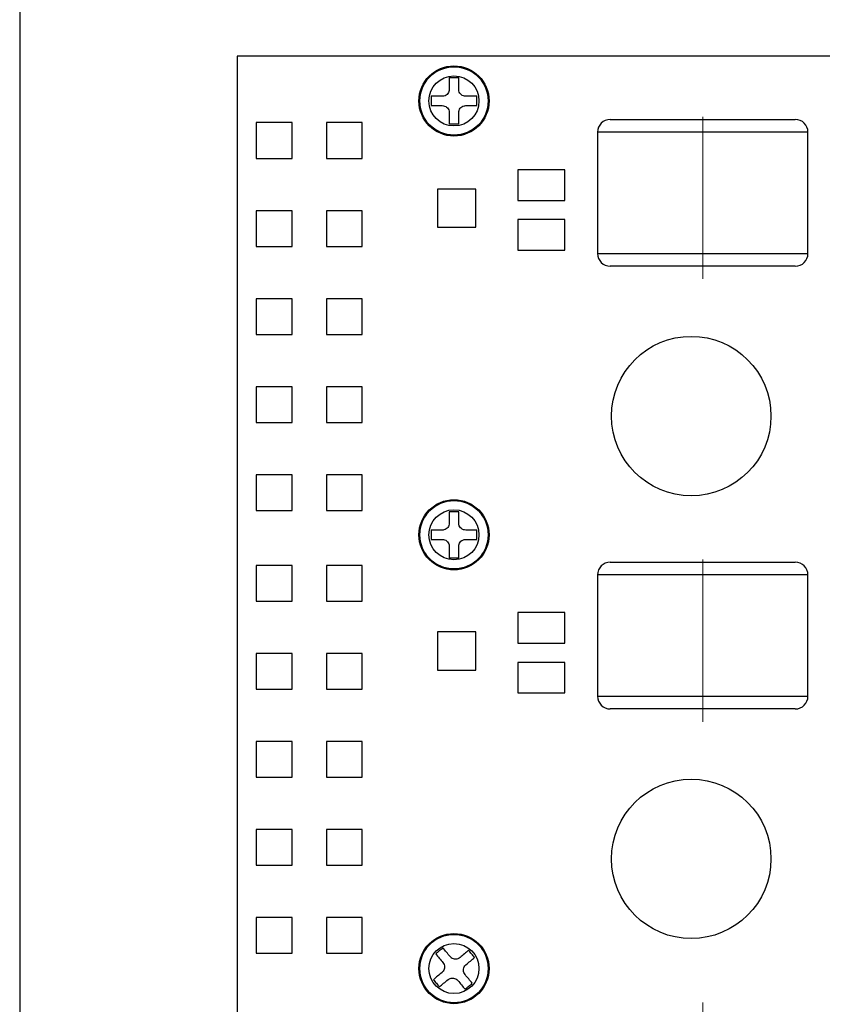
# Model space of a CAD drawing. Header units: millimetres. Extents: x 11 to 199, y 5 to 292.
# Tile 5 of 11: x 11 to 74, y 92 to 169. Entities that reach past the tile are written whole.
import ezdxf

# ---------------------------------------------------------------- set-up
doc = ezdxf.new("R2010")
doc.units = ezdxf.units.MM
doc.linetypes.add('CENTERX2', pattern=[20.32, 12.7, -2.54, 2.54, -2.54])
doc.layers.add('圖框', color=7, linetype='Continuous', lineweight=30)
doc.layers.add('標註文字', color=5, linetype='Continuous')

msp = doc.modelspace()

# ---------------------------------------------------------------- linework, layer by layer
at = {"color": 7, "linetype": 'Continuous', "lineweight": 30}
for p, q in [((28.449, 166.499), (28.449, 23.499)), ((75.449, 166.499), (28.449, 166.499)), ((45.816, 164.799), (45.083, 164.799)), ((45.083, 164.799), (45.083, 163.916)), ((45.816, 163.916), (45.816, 164.799)), ((44.533, 163.366), (43.649, 163.366)), ((43.649, 163.366), (43.649, 162.632)), ((47.249, 163.366), (46.366, 163.366)), ((47.249, 162.632), (47.249, 163.366)), ((43.649, 162.632), (44.533, 162.632)), ((45.083, 162.082), (45.083, 161.199)), ((45.816, 161.199), (45.816, 162.082)), ((46.366, 162.632), (47.249, 162.632)), ((29.949, 161.299), (29.949, 158.499)), ((32.749, 161.299), (29.949, 161.299)), ((32.749, 158.499), (32.749, 161.299)), ((35.449, 161.299), (35.449, 158.499)), ((38.249, 161.299), (35.449, 161.299)), ((38.249, 158.499), (38.249, 161.299)), ((57.699, 161.549), (72.199, 161.549)), ((45.083, 161.199), (45.816, 161.199)), ((56.699, 160.549), (56.699, 151.049)), ((73.199, 151.049), (73.199, 160.549)), ((29.949, 158.499), (32.749, 158.499)), ((35.449, 158.499), (38.249, 158.499)), ((54.149, 157.599), (50.449, 157.599)), ((50.449, 157.599), (50.449, 155.199)), ((54.149, 155.199), (54.149, 157.599)), ((44.149, 156.099), (44.149, 153.099)), ((47.149, 156.099), (44.149, 156.099)), ((47.149, 153.099), (47.149, 156.099)), ((50.449, 155.199), (54.149, 155.199)), ((32.749, 154.399), (29.949, 154.399)), ((29.949, 154.399), (29.949, 151.599)), ((32.749, 151.599), (32.749, 154.399)), ((35.449, 154.399), (35.449, 151.599)), ((38.249, 154.399), (35.449, 154.399)), ((38.249, 151.599), (38.249, 154.399)), ((54.149, 153.699), (50.449, 153.699)), ((50.449, 153.699), (50.449, 151.299)), ((54.149, 151.299), (54.149, 153.699)), ((44.149, 153.099), (47.149, 153.099)), ((29.949, 151.599), (32.749, 151.599)), ((35.449, 151.599), (38.249, 151.599)), ((50.449, 151.299), (54.149, 151.299)), ((72.199, 150.049), (57.699, 150.049)), ((29.949, 147.499), (29.949, 144.699)), ((32.749, 147.499), (29.949, 147.499)), ((32.749, 144.699), (32.749, 147.499)), ((35.449, 147.499), (35.449, 144.699)), ((38.249, 147.499), (35.449, 147.499)), ((38.249, 144.699), (38.249, 147.499)), ((29.949, 144.699), (32.749, 144.699)), ((35.449, 144.699), (38.249, 144.699)), ((29.949, 140.599), (29.949, 137.799)), ((32.749, 140.599), (29.949, 140.599)), ((32.749, 137.799), (32.749, 140.599)), ((38.249, 140.599), (35.449, 140.599)), ((35.449, 140.599), (35.449, 137.799)), ((38.249, 137.799), (38.249, 140.599)), ((29.949, 137.799), (32.749, 137.799)), ((35.449, 137.799), (38.249, 137.799)), ((29.949, 133.699), (29.949, 130.899)), ((32.749, 133.699), (29.949, 133.699)), ((32.749, 130.899), (32.749, 133.699)), ((35.449, 133.699), (35.449, 130.899)), ((38.249, 133.699), (35.449, 133.699)), ((38.249, 130.899), (38.249, 133.699)), ((29.949, 130.899), (32.749, 130.899)), ((35.449, 130.899), (38.249, 130.899)), ((45.816, 130.799), (45.083, 130.799)), ((45.083, 130.799), (45.083, 129.916)), ((45.816, 129.916), (45.816, 130.799)), ((44.533, 129.366), (43.649, 129.366)), ((43.649, 129.366), (43.649, 128.632)), ((47.249, 129.366), (46.366, 129.366)), ((47.249, 128.632), (47.249, 129.366)), ((43.649, 128.632), (44.533, 128.632)), ((46.366, 128.632), (47.249, 128.632)), ((45.083, 128.082), (45.083, 127.199)), ((45.816, 127.199), (45.816, 128.082)), ((32.749, 126.599), (29.949, 126.599)), ((29.949, 126.599), (29.949, 123.799)), ((32.749, 123.799), (32.749, 126.599)), ((35.449, 126.599), (35.449, 123.799)), ((38.249, 126.599), (35.449, 126.599)), ((38.249, 123.799), (38.249, 126.599)), ((45.083, 127.199), (45.816, 127.199)), ((57.699, 126.849), (72.199, 126.849)), ((56.699, 125.849), (56.699, 116.349)), ((73.199, 116.349), (73.199, 125.849)), ((29.949, 123.799), (32.749, 123.799)), ((35.449, 123.799), (38.249, 123.799)), ((50.449, 122.899), (50.449, 120.499)), ((54.149, 122.899), (50.449, 122.899)), ((54.149, 120.499), (54.149, 122.899)), ((44.149, 121.399), (44.149, 118.399)), ((47.149, 121.399), (44.149, 121.399)), ((47.149, 118.399), (47.149, 121.399)), ((50.449, 120.499), (54.149, 120.499)), ((32.749, 119.699), (29.949, 119.699)), ((29.949, 119.699), (29.949, 116.899)), ((32.749, 116.899), (32.749, 119.699)), ((35.449, 119.699), (35.449, 116.899)), ((38.249, 119.699), (35.449, 119.699)), ((38.249, 116.899), (38.249, 119.699)), ((50.449, 118.999), (50.449, 116.599)), ((54.149, 118.999), (50.449, 118.999)), ((54.149, 116.599), (54.149, 118.999)), ((44.149, 118.399), (47.149, 118.399)), ((29.949, 116.899), (32.749, 116.899)), ((35.449, 116.899), (38.249, 116.899)), ((50.449, 116.599), (54.149, 116.599)), ((72.199, 115.349), (57.699, 115.349)), ((29.949, 112.799), (29.949, 109.999)), ((32.749, 112.799), (29.949, 112.799)), ((32.749, 109.999), (32.749, 112.799)), ((35.449, 112.799), (35.449, 109.999)), ((38.249, 112.799), (35.449, 112.799)), ((38.249, 109.999), (38.249, 112.799)), ((29.949, 109.999), (32.749, 109.999)), ((35.449, 109.999), (38.249, 109.999)), ((29.949, 105.899), (29.949, 103.099)), ((32.749, 105.899), (29.949, 105.899)), ((32.749, 103.099), (32.749, 105.899)), ((35.449, 105.899), (35.449, 103.099)), ((38.249, 105.899), (35.449, 105.899)), ((38.249, 103.099), (38.249, 105.899)), ((29.949, 103.099), (32.749, 103.099)), ((35.449, 103.099), (38.249, 103.099)), ((29.949, 98.999), (29.949, 96.199)), ((32.749, 98.999), (29.949, 98.999)), ((32.749, 96.199), (32.749, 98.999)), ((35.449, 98.999), (35.449, 96.199)), ((38.249, 98.999), (35.449, 98.999)), ((38.249, 96.199), (38.249, 98.999)), ((29.949, 96.199), (32.749, 96.199)), ((35.449, 96.199), (38.249, 96.199))]:
    msp.add_line(p, q, dxfattribs=at)
at = {"color": 8, "linetype": 'Continuous', "lineweight": 30}
for p, q in [((73.199, 160.549), (56.699, 160.549)), ((56.699, 151.049), (73.199, 151.049)), ((73.199, 125.849), (56.699, 125.849)), ((56.699, 116.349), (73.199, 116.349))]:
    msp.add_line(p, q, dxfattribs=at)
at = {"color": 7, "linetype": 'Continuous', "lineweight": 30, "flags": 128}
for points in [[(44.581, 96.618), (44.51, 96.559), (44.44, 96.5), (44.369, 96.442), (44.299, 96.383), (44.228, 96.325), (44.158, 96.266), (44.087, 96.207), (44.017, 96.149)], [(45.145, 95.938), (45.074, 96.024), (45.003, 96.11), (44.932, 96.195), (44.861, 96.28), (44.791, 96.365), (44.721, 96.449), (44.651, 96.534), (44.581, 96.618)], [(44.017, 96.149), (44.087, 96.065), (44.157, 95.981), (44.227, 95.896), (44.297, 95.811), (44.368, 95.726), (44.439, 95.641), (44.51, 95.555), (44.582, 95.469)], [(46.599, 96.431), (46.515, 96.362), (46.431, 96.292), (46.347, 96.221), (46.262, 96.151), (46.177, 96.08), (46.091, 96.009), (46.006, 95.938), (45.92, 95.867)], [(46.389, 95.303), (46.475, 95.374), (46.56, 95.445), (46.645, 95.516), (46.731, 95.587), (46.815, 95.657), (46.9, 95.728), (46.984, 95.798), (47.068, 95.867)], [(47.068, 95.867), (47.01, 95.938), (46.951, 96.008), (46.892, 96.079), (46.834, 96.149), (46.775, 96.22), (46.716, 96.29), (46.658, 96.361), (46.599, 96.431)], [(44.51, 94.695), (44.424, 94.624), (44.339, 94.552), (44.253, 94.482), (44.168, 94.411), (44.083, 94.34), (43.999, 94.27), (43.915, 94.2), (43.831, 94.13)], [(46.882, 93.849), (46.812, 93.933), (46.742, 94.017), (46.672, 94.102), (46.601, 94.186), (46.531, 94.272), (46.46, 94.357), (46.389, 94.443), (46.317, 94.528)], [(43.831, 94.13), (43.889, 94.06), (43.948, 93.989), (44.007, 93.919), (44.065, 93.848), (44.124, 93.778), (44.182, 93.707), (44.241, 93.637), (44.3, 93.566)], [(44.3, 93.566), (44.383, 93.636), (44.468, 93.706), (44.552, 93.776), (44.637, 93.847), (44.722, 93.918), (44.807, 93.989), (44.893, 94.06), (44.979, 94.131)], [(45.753, 94.06), (45.825, 93.974), (45.896, 93.888), (45.967, 93.803), (46.038, 93.718), (46.108, 93.633), (46.178, 93.548), (46.248, 93.464), (46.318, 93.38)], [(46.318, 93.38), (46.388, 93.439), (46.459, 93.497), (46.529, 93.556), (46.6, 93.615), (46.671, 93.673), (46.741, 93.732), (46.812, 93.79), (46.882, 93.849)]]:
    msp.add_lwpolyline(points, dxfattribs=at)
at = {"color": 7, "linetype": 'Continuous', "lineweight": 30}
for centre, radius in [((45.449, 162.999), 2.75), ((45.449, 162.999), 2.676), ((45.449, 162.999), 1.96), ((64.049, 138.299), 6.25), ((45.449, 128.999), 2.75), ((45.449, 128.999), 2.676), ((45.449, 128.999), 1.96), ((64.049, 103.599), 6.25), ((45.449, 94.999), 2.75), ((45.449, 94.999), 2.676), ((45.449, 94.999), 1.96)]:
    msp.add_circle(centre, radius, dxfattribs=at)
for centre, start, end in [((57.699, 160.549), 90, 180), ((72.199, 160.549), 0, 90), ((57.699, 151.049), 180, 270), ((72.199, 151.049), 270, 0), ((57.699, 125.849), 90, 180), ((72.199, 125.849), 0, 90), ((57.699, 116.349), 180, 270), ((72.199, 116.349), 270, 0)]:
    msp.add_arc(centre, 1, start, end, dxfattribs=at)
for points, knots in [([(45.083, 163.916), (45.077, 163.854), (45.065, 163.732), (44.972, 163.568), (44.835, 163.444), (44.68, 163.376), (44.576, 163.369), (44.533, 163.366)], [0, 0, 0, 0, 0.213038, 0.426403, 0.637773, 0.848275, 1, 1, 1, 1]), ([(46.366, 163.366), (46.305, 163.371), (46.183, 163.383), (46.019, 163.477), (45.895, 163.614), (45.826, 163.769), (45.819, 163.872), (45.816, 163.916)], [0, 0, 0, 0, 0.213042, 0.426406, 0.637775, 0.848275, 1, 1, 1, 1]), ([(44.533, 162.632), (44.594, 162.626), (44.716, 162.614), (44.88, 162.521), (45.004, 162.384), (45.073, 162.229), (45.08, 162.126), (45.083, 162.082)], [0, 0, 0, 0, 0.213042, 0.426406, 0.637775, 0.848275, 1, 1, 1, 1]), ([(45.816, 162.082), (45.822, 162.143), (45.834, 162.266), (45.927, 162.43), (46.064, 162.554), (46.219, 162.622), (46.323, 162.629), (46.366, 162.632)], [0, 0, 0, 0, 0.213038, 0.426403, 0.637773, 0.848275, 1, 1, 1, 1]), ([(45.083, 129.916), (45.077, 129.854), (45.065, 129.732), (44.972, 129.568), (44.835, 129.444), (44.68, 129.376), (44.576, 129.369), (44.533, 129.366)], [0, 0, 0, 0, 0.2130419, 0.4264028, 0.6377753, 0.8482752, 1, 1, 1, 1]), ([(46.366, 129.366), (46.305, 129.371), (46.183, 129.383), (46.019, 129.477), (45.895, 129.614), (45.826, 129.769), (45.819, 129.872), (45.816, 129.916)], [0, 0, 0, 0, 0.213042, 0.426404, 0.637776, 0.848275, 1, 1, 1, 1]), ([(44.533, 128.632), (44.594, 128.626), (44.716, 128.614), (44.88, 128.521), (45.004, 128.384), (45.073, 128.229), (45.08, 128.126), (45.083, 128.082)], [0, 0, 0, 0, 0.213042, 0.426404, 0.637776, 0.848275, 1, 1, 1, 1]), ([(45.816, 128.082), (45.822, 128.143), (45.834, 128.266), (45.927, 128.43), (46.064, 128.554), (46.219, 128.622), (46.323, 128.629), (46.366, 128.632)], [0, 0, 0, 0, 0.2130419, 0.4264028, 0.6377753, 0.8482752, 1, 1, 1, 1]), ([(45.92, 95.867), (45.869, 95.832), (45.768, 95.763), (45.582, 95.73), (45.399, 95.756), (45.247, 95.832), (45.176, 95.907), (45.145, 95.938)], [0, 0, 0, 0, 0.213043, 0.426406, 0.637777, 0.848277, 1, 1, 1, 1]), ([(44.582, 95.469), (44.616, 95.419), (44.685, 95.317), (44.718, 95.131), (44.692, 94.948), (44.617, 94.797), (44.542, 94.725), (44.51, 94.695)], [0, 0, 0, 0, 0.213042, 0.426405, 0.637778, 0.848275, 1, 1, 1, 1]), ([(46.317, 94.528), (46.283, 94.579), (46.214, 94.681), (46.181, 94.867), (46.207, 95.05), (46.282, 95.201), (46.357, 95.273), (46.389, 95.303)], [0, 0, 0, 0, 0.213042, 0.426405, 0.637778, 0.848275, 1, 1, 1, 1]), ([(44.979, 94.131), (45.03, 94.165), (45.131, 94.235), (45.317, 94.268), (45.5, 94.241), (45.652, 94.166), (45.723, 94.091), (45.753, 94.06)], [0, 0, 0, 0, 0.213043, 0.426406, 0.637777, 0.848277, 1, 1, 1, 1])]:
    msp.add_open_spline(points, degree=3, knots=knots, dxfattribs=at)
at = {"layer": '圖框', "lineweight": 30}
msp.add_line((11.4, 292), (11.4, 5), dxfattribs=at)
at = {"layer": '標註文字', "linetype": 'CENTERX2', "lineweight": 0}
for p, q in [((64.949, 149.049), (64.949, 162.549)), ((64.949, 114.349), (64.949, 127.849)), ((64.949, 79.649), (64.949, 93.149))]:
    msp.add_line(p, q, dxfattribs=at)

doc.saveas('drawing.dxf')
